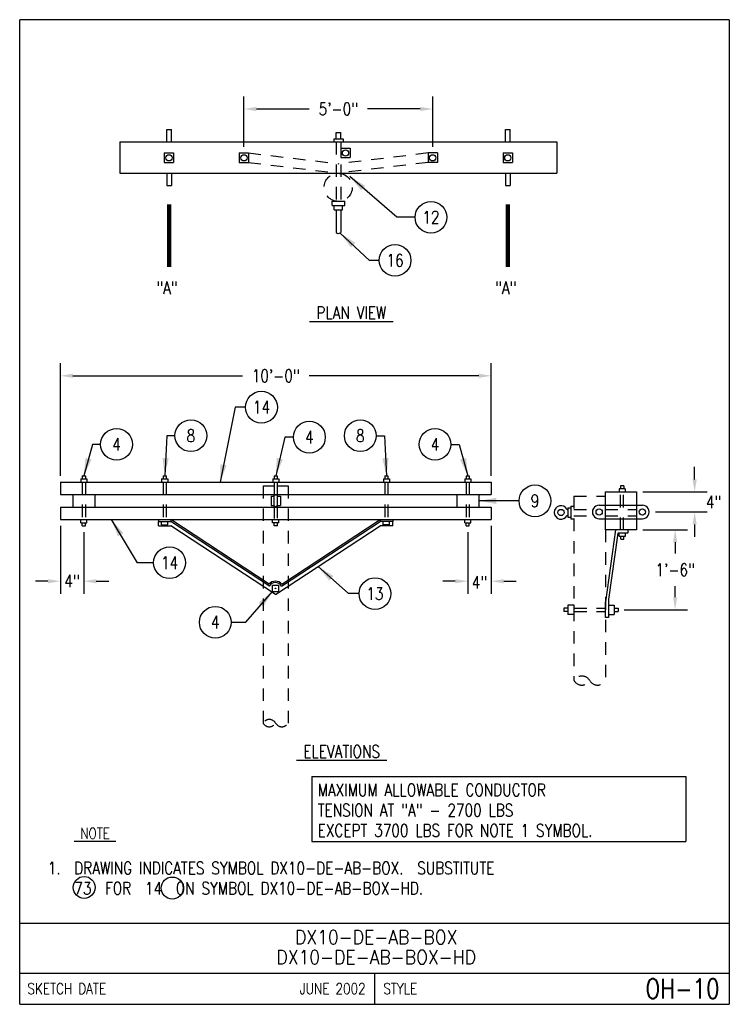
# Model space of a CAD drawing. Extents: x 0 to 7.1, y 0 to 9.85.
import ezdxf
from ezdxf.enums import TextEntityAlignment as Align

# ---------------------------------------------------------------- set-up
doc = ezdxf.new("R2010")
doc.units = 0
doc.header["$MEASUREMENT"] = 0
doc.linetypes.add('HIDDEN', pattern=[0.375, 0.25, -0.125])
doc.linetypes.add('HIDDEN2', pattern=[0.1875, 0.125, -0.0625])
doc.layers.add('E-DETL', color=2, linetype='CONTINUOUS')
doc.layers.add('E-DETL-TEXT', color=3, linetype='CONTINUOUS')
doc.styles.add('ROMANS', font='ROMANS.SHX', dxfattribs={"width": 0.8})
doc.styles.get("Standard").update_dxf_attribs({"font": 'ROMANS.SHX', "width": 0.8, "height": 0.125})
doc.dimstyles.get("Standard").update_dxf_attribs({"dimtxt": 0.18, "dimasz": 0.18, "dimexe": 0.18, "dimexo": 0.0625, "dimgap": 0.09, "dimtad": 0, "dimtih": 1, "dimtoh": 1, "dimdec": 4, "dimzin": 0, "dimdsep": 46, "dimtxsty": 'Standard', "dimcen": 0.09, "dimadec": 0, "dimazin": 0, "dimtfac": 1, "dimtdec": 4, "dimtofl": 0, "dimtmove": 0, "dimatfit": 3, "dimfxl": 0, "dimtolj": 1, "dimtzin": 0, "dimarcsym": 0})

msp = doc.modelspace()

# ---------------------------------------------------------------- linework, layer by layer
at = {"layer": 'E-DETL'}
for p, q in [((7.1036, 9.8484), (0, 9.8484)), ((0, 0), (0, 9.8484)), ((7.1036, 9.8484), (7.1036, 0)), ((2.9251, 2.2785), (2.9251, 1.6286)), ((2.9251, 2.2785), (6.6674, 2.2785)), ((6.6674, 2.2785), (6.6674, 1.6286)), ((2.9251, 1.6286), (6.6674, 1.6286)), ((0, 0.8125), (7.1036, 0.8125)), ((0, 0.3125), (7.1036, 0.3125)), ((3.5518, 0.3125), (3.5518, 0)), ((0, 0), (7.1036, 0))]:
    msp.add_line(p, q, dxfattribs=at)
at = {"layer": 'E-DETL', "color": 4}
for p, q in [((1.4721, 8.7513), (1.5189, 8.7513)), ((1.4721, 8.6263), (1.4721, 8.7513)), ((1.5189, 8.6263), (1.5189, 8.7513)), ((3.1666, 8.7201), (3.2134, 8.7201)), ((3.1666, 8.6576), (3.1666, 8.7201)), ((3.2134, 8.6576), (3.2134, 8.7201)), ((4.8627, 8.7513), (4.9096, 8.7513)), ((4.8627, 8.6263), (4.8627, 8.7513)), ((4.9096, 8.6263), (4.9096, 8.7513)), ((1.0025, 8.6263), (5.3775, 8.6263)), ((1.0025, 8.6263), (1.0025, 8.3138)), ((3.1431, 8.6576), (3.1431, 8.6263)), ((3.1431, 8.6576), (3.2369, 8.6576)), ((3.2369, 8.6576), (3.2369, 8.6263)), ((5.3775, 8.6263), (5.3775, 8.3138)), ((1.4476, 8.5151), (1.5413, 8.5151)), ((1.4476, 8.5151), (1.4476, 8.4214)), ((1.5413, 8.5151), (1.5413, 8.4214)), ((2.1976, 8.5151), (2.2913, 8.5151)), ((2.1976, 8.5151), (2.1976, 8.4214)), ((2.2913, 8.5151), (2.2913, 8.4214)), ((3.2134, 8.5638), (3.3072, 8.5638)), ((3.2134, 8.5638), (3.2134, 8.4701)), ((3.2134, 8.4701), (3.3072, 8.4701)), ((3.3072, 8.5638), (3.3072, 8.4701)), ((4.1824, 8.5151), (4.0887, 8.5151)), ((4.0887, 8.5151), (4.0887, 8.4214)), ((4.1824, 8.5151), (4.1824, 8.4214)), ((4.8382, 8.5151), (4.932, 8.5151)), ((4.8382, 8.5151), (4.8382, 8.4214)), ((4.932, 8.5151), (4.932, 8.4214)), ((1.4476, 8.4214), (1.5413, 8.4214)), ((2.1976, 8.4214), (2.2913, 8.4214)), ((4.1824, 8.4214), (4.0887, 8.4214)), ((4.8382, 8.4214), (4.932, 8.4214)), ((1.0025, 8.3138), (5.3775, 8.3138)), ((1.4721, 8.3138), (1.4721, 8.1888)), ((1.5189, 8.3138), (1.5189, 8.1888)), ((4.8627, 8.3138), (4.8627, 8.1888)), ((4.9096, 8.3138), (4.9096, 8.1888)), ((1.4721, 8.1888), (1.5189, 8.1888)), ((4.8627, 8.1888), (4.9096, 8.1888)), ((3.1282, 8.0326), (3.2532, 8.0326)), ((3.1282, 7.9889), (3.1282, 8.0326)), ((3.1282, 7.9889), (3.2532, 7.9889)), ((3.1475, 7.9451), (3.1475, 7.9889)), ((3.231, 7.9451), (3.231, 7.9889)), ((3.2532, 7.9889), (3.2532, 8.0326)), ((3.1475, 7.9451), (3.231, 7.9451)), ((3.1666, 7.9451), (3.1666, 7.7201)), ((3.2134, 7.9451), (3.2134, 7.7201)), ((0.4073, 5.2231), (0.4073, 5.0981)), ((0.4073, 5.2231), (4.7198, 5.2231)), ((0.611, 5.2543), (0.611, 5.2231)), ((0.611, 5.2543), (0.6735, 5.2543)), ((0.626, 5.2856), (0.626, 5.2543)), ((0.626, 5.2856), (0.6573, 5.2856)), ((0.6573, 5.2856), (0.6573, 5.2543)), ((0.6735, 5.2543), (0.6735, 5.2231)), ((1.4212, 5.2543), (1.4212, 5.2231)), ((1.4212, 5.2543), (1.4837, 5.2543)), ((1.4362, 5.2856), (1.4362, 5.2543)), ((1.4362, 5.2856), (1.4675, 5.2856)), ((1.4675, 5.2856), (1.4675, 5.2543)), ((1.4837, 5.2543), (1.4837, 5.2231)), ((2.5329, 5.2543), (2.5329, 5.2231)), ((2.5329, 5.2543), (2.5954, 5.2543)), ((2.5479, 5.2856), (2.5479, 5.2543)), ((2.5479, 5.2856), (2.5791, 5.2856)), ((2.5791, 5.2856), (2.5791, 5.2543)), ((2.5954, 5.2543), (2.5954, 5.2231)), ((3.6406, 5.2543), (3.6406, 5.2231)), ((3.6406, 5.2543), (3.7031, 5.2543)), ((3.6556, 5.2856), (3.6556, 5.2543)), ((3.6556, 5.2856), (3.6869, 5.2856)), ((3.6869, 5.2856), (3.6869, 5.2543)), ((3.7031, 5.2543), (3.7031, 5.2231)), ((4.4547, 5.2543), (4.4547, 5.2231)), ((4.4547, 5.2543), (4.5172, 5.2543)), ((4.4698, 5.2856), (4.4698, 5.2543)), ((4.4698, 5.2856), (4.501, 5.2856)), ((4.501, 5.2856), (4.501, 5.2543)), ((4.5172, 5.2543), (4.5172, 5.2231)), ((4.7198, 5.2231), (4.7198, 5.0981)), ((5.8605, 5.1249), (6.173, 5.1249)), ((5.8612, 5.1249), (5.8612, 4.7466)), ((5.9995, 5.1561), (5.9995, 5.1249)), ((6.062, 5.1561), (5.9995, 5.1561)), ((6.0152, 5.1874), (6.0152, 5.1561)), ((6.0464, 5.1874), (6.0152, 5.1874)), ((6.0464, 5.1874), (6.0464, 5.1561)), ((6.062, 5.1561), (6.062, 5.1249)), ((6.1737, 5.1249), (6.1737, 4.7466)), ((0.4073, 5.0981), (4.7198, 5.0981)), ((0.5323, 5.0981), (0.5323, 4.9731)), ((0.751, 5.0981), (0.751, 4.9731)), ((2.5166, 5.0824), (2.5166, 4.9887)), ((2.5166, 5.0824), (2.5479, 5.0824)), ((2.5479, 4.985), (2.5479, 5.0893)), ((2.5791, 5.0893), (2.5791, 4.985)), ((2.5791, 5.0824), (2.6104, 5.0824)), ((2.6104, 5.0824), (2.6104, 4.9887)), ((4.376, 5.0981), (4.376, 4.9731)), ((4.5948, 5.0981), (4.5948, 4.9731)), ((0.4073, 4.9731), (4.7198, 4.9731)), ((0.4073, 4.9731), (0.4073, 4.8481)), ((2.5166, 4.9887), (2.5479, 4.9887)), ((2.5791, 4.9887), (2.6104, 4.9887)), ((4.7198, 4.9731), (4.7198, 4.8481)), ((5.4789, 4.9508), (5.4863, 4.9508)), ((5.4863, 4.9658), (5.5175, 4.9658)), ((5.4863, 4.9658), (5.4863, 4.8733)), ((5.5175, 4.9821), (5.5488, 4.9821)), ((5.5175, 4.9821), (5.5175, 4.8571)), ((5.8011, 4.9919), (6.2338, 4.9919)), ((0.4073, 4.8481), (4.7198, 4.8481)), ((0.611, 4.8168), (0.611, 4.8481)), ((0.6735, 4.8168), (0.6735, 4.8481)), ((1.3882, 4.8481), (1.3882, 4.8284)), ((1.3882, 4.7856), (1.3882, 4.8284)), ((1.3882, 4.8284), (1.5132, 4.8284)), ((1.4203, 4.7971), (1.4203, 4.8284)), ((1.4828, 4.7971), (1.4828, 4.8284)), ((1.5132, 4.8481), (1.5132, 4.8284)), ((2.498, 4.2039), (1.5132, 4.8481)), ((2.5008, 4.1828), (1.5132, 4.8284)), ((2.5323, 4.8168), (2.5323, 4.8481)), ((2.5948, 4.8168), (2.5948, 4.8481)), ((2.6216, 4.1828), (3.6093, 4.8284)), ((2.6245, 4.2039), (3.6093, 4.8481)), ((3.6093, 4.8481), (3.6093, 4.8284)), ((3.7343, 4.8284), (3.6093, 4.8284)), ((3.6397, 4.7971), (3.6397, 4.8284)), ((3.7022, 4.7971), (3.7022, 4.8284)), ((3.7343, 4.8481), (3.7343, 4.8284)), ((3.7343, 4.7856), (3.7343, 4.8284)), ((4.4547, 4.8168), (4.4547, 4.8481)), ((4.5172, 4.8168), (4.5172, 4.8481)), ((5.4789, 4.8883), (5.4863, 4.8883)), ((5.4863, 4.8733), (5.5175, 4.8733)), ((5.5175, 4.8571), (5.5488, 4.8571)), ((5.8011, 4.8564), (6.2338, 4.8564)), ((0.611, 4.8168), (0.6735, 4.8168)), ((0.626, 4.7856), (0.626, 4.8168)), ((0.626, 4.7856), (0.6573, 4.7856)), ((0.6573, 4.7856), (0.6573, 4.8168)), ((1.3882, 4.7856), (1.5132, 4.7856)), ((1.4203, 4.7971), (1.4828, 4.7971)), ((2.5612, 4.1005), (1.5132, 4.7856)), ((2.5948, 4.8168), (2.5323, 4.8168)), ((2.5485, 4.7856), (2.5485, 4.8168)), ((2.5797, 4.7856), (2.5485, 4.7856)), ((2.5612, 4.1005), (3.6093, 4.7856)), ((2.5797, 4.7856), (2.5797, 4.8168)), ((3.7343, 4.7856), (3.6093, 4.7856)), ((3.7022, 4.7971), (3.6397, 4.7971)), ((4.4547, 4.8168), (4.5172, 4.8168)), ((4.4698, 4.7856), (4.4698, 4.8168)), ((4.4698, 4.7856), (4.501, 4.7856)), ((4.501, 4.7856), (4.501, 4.8168)), ((6.1756, 4.7466), (5.8612, 4.7466)), ((5.964, 4.7466), (5.8633, 4.0267)), ((6.0909, 4.7154), (6.0909, 4.7466)), ((5.9861, 4.7139), (5.8929, 4.0474)), ((5.9863, 4.7154), (6.0909, 4.7154)), ((6.001, 4.6841), (6.001, 4.7154)), ((6.001, 4.6841), (6.0635, 4.6841)), ((6.0166, 4.6529), (6.0166, 4.6841)), ((6.0166, 4.6529), (6.0478, 4.6529)), ((6.0478, 4.6529), (6.0478, 4.6841)), ((6.0635, 4.6841), (6.0635, 4.7154)), ((2.53, 4.1918), (2.5925, 4.1918)), ((2.53, 4.1293), (2.53, 4.1918)), ((2.5581, 4.1604), (2.5613, 4.1636)), ((2.5584, 4.1593), (2.5625, 4.1634)), ((2.559, 4.1584), (2.5633, 4.1628)), ((2.5598, 4.1578), (2.5639, 4.162)), ((2.5608, 4.1575), (2.5643, 4.1609)), ((2.5625, 4.1577), (2.5641, 4.1593)), ((2.5925, 4.1918), (2.5925, 4.1293)), ((2.53, 4.1293), (2.5925, 4.1293)), ((5.8929, 4.0474), (5.8929, 3.8675)), ((5.4483, 3.9616), (5.4483, 3.9304)), ((5.4881, 3.9616), (5.4483, 3.9616)), ((5.4881, 3.9933), (5.4881, 3.8995)), ((5.5506, 3.9933), (5.4881, 3.9933)), ((5.5506, 3.8995), (5.5506, 3.9933)), ((5.8633, 3.8675), (5.8633, 4.0267)), ((5.8929, 3.9929), (5.9503, 3.9929)), ((5.9503, 3.9929), (5.9503, 3.8992)), ((5.9503, 3.9613), (5.99, 3.9613)), ((5.99, 3.9613), (5.99, 3.9301)), ((5.4881, 3.9304), (5.4483, 3.9304)), ((5.5506, 3.8995), (5.4881, 3.8995)), ((5.8939, 3.8675), (5.8633, 3.8675)), ((5.8929, 3.8992), (5.9503, 3.8992)), ((5.9503, 3.9301), (5.99, 3.9301))]:
    msp.add_line(p, q, dxfattribs=at)
at = {"layer": 'E-DETL', "color": 4, "linetype": 'HIDDEN2'}
for p, q in [((3.1666, 8.6263), (3.1666, 8.0326)), ((3.2134, 8.6263), (3.2134, 8.0326)), ((2.2913, 8.5151), (3.1946, 8.4076)), ((4.0887, 8.5151), (3.1946, 8.4076)), ((2.2913, 8.4214), (3.1946, 8.3138)), ((4.0887, 8.4214), (3.1946, 8.3138)), ((0.626, 5.2231), (0.626, 4.8481)), ((0.6573, 5.2231), (0.6573, 4.8481)), ((1.4362, 5.2231), (1.4362, 4.8481)), ((1.4675, 5.2231), (1.4675, 4.8481)), ((2.5479, 5.2231), (2.5479, 5.0893)), ((2.5791, 5.2231), (2.5791, 5.0824)), ((3.6556, 5.2231), (3.6556, 4.8481)), ((3.6869, 5.2231), (3.6869, 4.8481)), ((4.4698, 5.2231), (4.4698, 4.8481)), ((4.501, 5.2231), (4.501, 4.8481)), ((6.0142, 4.7444), (6.0142, 5.1194)), ((6.0454, 4.7444), (6.0454, 5.1194)), ((2.5479, 4.985), (2.5479, 4.8481)), ((2.5791, 4.9887), (2.5791, 4.8481)), ((5.5488, 4.9508), (5.7389, 4.9508)), ((5.8612, 4.9508), (6.1737, 4.9508)), ((5.5488, 4.8842), (5.7464, 4.8842)), ((5.8612, 4.8842), (6.1737, 4.8842)), ((5.5507, 3.9616), (5.8631, 3.9616)), ((5.5507, 3.9304), (5.8631, 3.9304))]:
    msp.add_line(p, q, dxfattribs=at)
at = {"layer": 'E-DETL', "linetype": 'HIDDEN2'}
for p, q in [((2.4362, 5.1845), (2.5479, 5.1845)), ((2.4362, 5.1845), (2.4362, 2.8124)), ((2.5791, 5.1845), (2.6862, 5.1845)), ((2.6862, 5.1845), (2.6862, 2.8124)), ((5.5488, 5.083), (5.8612, 5.083)), ((5.5488, 5.083), (5.5488, 3.2382)), ((5.8631, 4.7466), (5.8631, 3.2382))]:
    msp.add_line(p, q, dxfattribs=at)
at = {"layer": 'E-DETL', "color": 4, "linetype": 'HIDDEN'}
msp.add_line((5.8612, 5.1071), (5.8612, 5.0023), dxfattribs=at)
at = {"layer": 'E-DETL', "color": 4}
for centre, radius in [((1.4955, 8.467), 0.0312), ((2.2455, 8.467), 0.0312), ((3.2614, 8.5157), 0.0312), ((4.1345, 8.467), 0.0312), ((4.8861, 8.467), 0.0312), ((5.4188, 4.9196), 0.0312), ((5.8011, 4.9242), 0.0312), ((6.2338, 4.9242), 0.0312), ((2.5612, 4.1605), 0.00313)]:
    msp.add_circle(centre, radius, dxfattribs=at)
at = {"layer": 'E-DETL', "linetype": 'HIDDEN2'}
msp.add_circle((3.1889, 8.1715), 0.1406, dxfattribs=at)
at = {"layer": 'E-DETL', "color": 4}
for centre, radius, start, end in [((3.19, 7.7383), 0.0297, 217.82866, 322.17075), ((2.5635, 5.0628), 0.0307, 59.42867, 120.57132), ((2.5635, 5.0114), 0.0307, 239.42837, 300.57101), ((5.4188, 4.9196), 0.0677, 27.4811, 332.51767), ((5.8011, 4.9242), 0.0677, 89.94836, 269.99969), ((6.2338, 4.9242), 0.0677, 269.99969, 90.05902), ((2.56, 4.1453), 0.0871, 42.25509, 136.95166), ((2.56, 4.1453), 0.0721, 31.26347, 147.80943)]:
    msp.add_arc(centre, radius, start, end, dxfattribs=at)
at = {"layer": 'E-DETL', "linetype": 'HIDDEN2'}
for centre, radius, start, end in [((5.6274, 3.1929), 0.0907, 30, 150), ((5.6274, 3.2836), 0.0907, 210, 330), ((5.7845, 3.2836), 0.0907, 210, 330), ((2.4987, 2.7763), 0.0722, 30, 150), ((2.4987, 2.8485), 0.0722, 210, 330), ((2.6237, 2.8485), 0.0722, 210, 330)]:
    msp.add_arc(centre, radius, start, end, dxfattribs=at)
at = {"layer": 'E-DETL-TEXT'}
for p, q in [((2.2445, 8.5776), (2.2445, 9.0806)), ((4.1355, 8.5776), (4.1355, 9.0806)), ((2.3695, 8.9556), (2.8976, 8.9556)), ((4.0105, 8.9556), (3.4824, 8.9556)), ((3.777, 7.8717), (3.3049, 8.28)), ((3.9576, 7.8717), (3.777, 7.8717)), ((3.5033, 7.4413), (3.2074, 7.7143)), ((3.5987, 7.4413), (3.5033, 7.4413)), ((0.4073, 5.2856), (0.4073, 6.4117)), ((4.7198, 5.2856), (4.7198, 6.4117)), ((0.5323, 6.2867), (2.2307, 6.2867)), ((4.5948, 6.2867), (2.8964, 6.2867)), ((2.1574, 5.9722), (2.0061, 5.2231)), ((2.2613, 5.9722), (2.1574, 5.9722)), ((1.4726, 5.6872), (1.4519, 5.2856)), ((1.5547, 5.6872), (1.4726, 5.6872)), ((2.6547, 5.6727), (2.5635, 5.2856)), ((2.7408, 5.6727), (2.6547, 5.6727)), ((3.5684, 5.6872), (3.6505, 5.6872)), ((3.6505, 5.6872), (3.6713, 5.2856)), ((0.7276, 5.6009), (0.6416, 5.2856)), ((0.8106, 5.6009), (0.7276, 5.6009)), ((4.3165, 5.6009), (4.3994, 5.6009)), ((4.3994, 5.6009), (4.4854, 5.2856)), ((6.7566, 5.2499), (6.7566, 5.3749)), ((6.2362, 5.1249), (6.8816, 5.1249)), ((4.9987, 5.0356), (4.5948, 5.0356)), ((1.1801, 4.4165), (0.9185, 4.8481)), ((6.364, 4.9242), (6.8816, 4.9242)), ((0.4073, 4.7856), (0.4073, 4.1067)), ((4.7198, 4.7856), (4.7198, 4.1067)), ((6.2381, 4.7466), (6.6864, 4.7466)), ((6.7566, 4.7992), (6.7566, 4.6742)), ((0.6416, 4.7231), (0.6416, 4.1067)), ((4.4854, 4.7231), (4.4854, 4.1067)), ((6.5614, 4.6216), (6.5614, 4.5105)), ((1.3412, 4.4165), (1.1801, 4.4165)), ((3.2915, 4.1076), (2.987, 4.3788)), ((0.2823, 4.2317), (0.1573, 4.2317)), ((0.7666, 4.2317), (0.8916, 4.2317)), ((4.3604, 4.2317), (4.2354, 4.2317)), ((4.8448, 4.2317), (4.9698, 4.2317)), ((6.5614, 4.0707), (6.5614, 4.1817)), ((2.265, 3.8215), (2.53, 4.1293)), ((3.3971, 4.1076), (3.2915, 4.1076)), ((6.0525, 3.9457), (6.6864, 3.9457)), ((2.1169, 3.8215), (2.265, 3.8215))]:
    msp.add_line(p, q, dxfattribs=at)
for centre, radius in [((4.1166, 7.8717), 0.159), ((3.7577, 7.4413), 0.159), ((2.4203, 5.9722), 0.159), ((1.7137, 5.6872), 0.159), ((2.8998, 5.6727), 0.159), ((3.4094, 5.6872), 0.159), ((0.9696, 5.6009), 0.159), ((4.1575, 5.6009), 0.159), ((5.1577, 5.0356), 0.159), ((1.5002, 4.4165), 0.159), ((3.5561, 4.1076), 0.159), ((1.9579, 3.8215), 0.159), ((0.6457, 1.1688), 0.11), ((1.5271, 1.1624), 0.11)]:
    msp.add_circle(centre, radius, dxfattribs=at)
for points in [[(2.3695, 8.9764), (2.3695, 8.9347), (2.2445, 8.9556)], [(4.0105, 8.9764), (4.0105, 8.9347), (4.1355, 8.9556)], [(3.4186, 8.1404), (3.3049, 8.28), (3.4594, 8.1877)], [(3.3165, 7.5711), (3.2074, 7.7143), (3.3589, 7.617)], [(0.5323, 6.3076), (0.5323, 6.2659), (0.4073, 6.2867)], [(4.5948, 6.3076), (4.5948, 6.2659), (4.7198, 6.2867)], [(0.6581, 5.4648), (0.6416, 5.2856), (0.7184, 5.4484)], [(1.4298, 5.4642), (1.4519, 5.2856), (1.4922, 5.461)], [(2.6346, 5.4509), (2.5635, 5.2856), (2.5738, 5.4653)], [(3.6933, 5.4642), (3.6713, 5.2856), (3.6309, 5.461)], [(4.4689, 5.4648), (4.4854, 5.2856), (4.4086, 5.4484)], [(2.0718, 5.3906), (2.0061, 5.2231), (2.0106, 5.403)], [(6.7358, 5.2499), (6.7775, 5.2499), (6.7566, 5.1249)], [(4.772, 5.0043), (4.5948, 5.0356), (4.772, 5.0668)], [(0.9837, 4.6803), (0.9185, 4.8481), (1.0371, 4.7127)], [(6.7358, 4.7992), (6.7775, 4.7992), (6.7566, 4.9242)], [(6.5406, 4.6216), (6.5823, 4.6216), (6.5614, 4.7466)], [(3.0986, 4.2375), (2.987, 4.3788), (3.1401, 4.2842)], [(0.2823, 4.2525), (0.2823, 4.2108), (0.4073, 4.2317)], [(0.7666, 4.2525), (0.7666, 4.2108), (0.6416, 4.2317)], [(4.3604, 4.2525), (4.3604, 4.2108), (4.4854, 4.2317)], [(4.8448, 4.2525), (4.8448, 4.2108), (4.7198, 4.2317)], [(2.3906, 4.0154), (2.53, 4.1293), (2.438, 3.9746)], [(6.5406, 4.0707), (6.5823, 4.0707), (6.5614, 3.9457)]]:
    msp.add_solid(points, dxfattribs=at)

# ---------------------------------------------------------------- texts
at = {"layer": 'E-DETL-TEXT', "style": 'ROMANS', "width": 0.8}
for s, p in [('12', (4.1166, 7.8717)), ('16', (3.7577, 7.4413)), ('14', (2.4203, 5.9722)), ('8', (1.7137, 5.6872)), ('4', (2.8998, 5.6727)), ('8', (3.4094, 5.6872)), ('4', (0.9696, 5.6009)), ('4', (4.1575, 5.6009)), ('9', (5.1577, 5.0356)), ('14', (1.5002, 4.4165)), ('13', (3.5561, 4.1076)), ('4', (1.9579, 3.8215))]:
    msp.add_text(s, height=0.125, dxfattribs=at).set_placement(p, align=Align.MIDDLE)
for s, height, p in [('"A"', 0.125, (1.3675, 7.1033)), ('"A"', 0.125, (4.7581, 7.1033)), ('%%U PLAN VIEW ', 0.125, (2.9014, 6.855)), ('%%U ELEVATIONS ', 0.125, (2.7709, 2.466)), ('MAXIMUM ALLOWABLE CONDUCTOR', 0.125, (2.983, 2.0813)), ('TENSION AT "A" - 2700 LBS', 0.125, (2.983, 1.8789)), ('EXCEPT 3700 LBS FOR NOTE 1 SYMBOL.', 0.125, (2.983, 1.6765)), ('%%U NOTE ', 0.10938, (0.5465, 1.6548)), ('DRAWING INDICATES SYMBOL DX10-DE-AB-BOX.  SUBSTITUTE', 0.125, (0.5465, 1.3007)), ('73  FOR  14  ON SYMBOL DX10-DE-AB-BOX-HD.', 0.125, (0.5465, 1.0983))]:
    msp.add_text(s, height=height, dxfattribs=at).set_placement(p)
msp.add_text('1.  ', height=0.125, dxfattribs=at).set_placement((0.5465, 1.3007), align=Align.RIGHT)
at = {"layer": 'E-DETL-TEXT', "style": 'ROMANS', "width": 0.9}
for s, p in [('DX10-DE-AB-BOX', (3.5688, 0.6031)), ('DX10-DE-AB-BOX-HD', (3.5688, 0.4031))]:
    msp.add_text(s, height=0.14, dxfattribs=at).set_placement(p, align=Align.CENTER)
at = {"layer": 'E-DETL-TEXT', "style": 'ROMANS', "width": 0.8}
for s, p in [('SKETCH DATE', (0.0773, 0.1563)), ('STYLE', (3.6406, 0.1563))]:
    msp.add_text(s, height=0.11, dxfattribs=at).set_placement(p, align=Align.MIDDLE_LEFT)
for s, height, p in [('JUNE 2002', 0.11, (3.463, 0.1563)), ('OH-10', 0.19685, (7.0055, 0.1563))]:
    msp.add_text(s, height=height, dxfattribs=at).set_placement(p, align=Align.MIDDLE_RIGHT)
at = {"layer": 'E-DETL-TEXT', "char_height": 0.125, "attachment_point": 5, "style": 'ROMANS'}
for s, insert in [('\\A1;5\'-0"', (3.19, 8.9556)), ('\\A1;10\'-0"', (2.5635, 6.2867)), ('\\A1;4"', (6.9454, 5.0245)), ('\\A1;1\'-6"', (6.5614, 4.3461)), ('\\A1;4"', (0.5245, 4.2332)), ('\\A1;4"', (4.6026, 4.22))]:
    msp.add_mtext(s, dxfattribs=dict(at, insert=insert))

# ---------------------------------------------------------------- leaders
at = {"layer": 'E-DETL-TEXT'}
for points in [[(1.4955, 7.3762), (1.4955, 8.0008)], [(4.8861, 7.3762), (4.8861, 8.0008)]]:
    msp.add_leader(points, dimstyle='Standard', override={"dimtxt": 0.125, "dimasz": 0.125, "dimexe": 0.125, "dimlunit": 4, "dimtxsty": 'ROMANS', "dimclrd": 256, "dimclre": 256, "dimclrt": 256, "dimtmove": 2, "dimlwd": 65535, "dimlwe": 65535}, dxfattribs=at)

doc.saveas('drawing.dxf')
